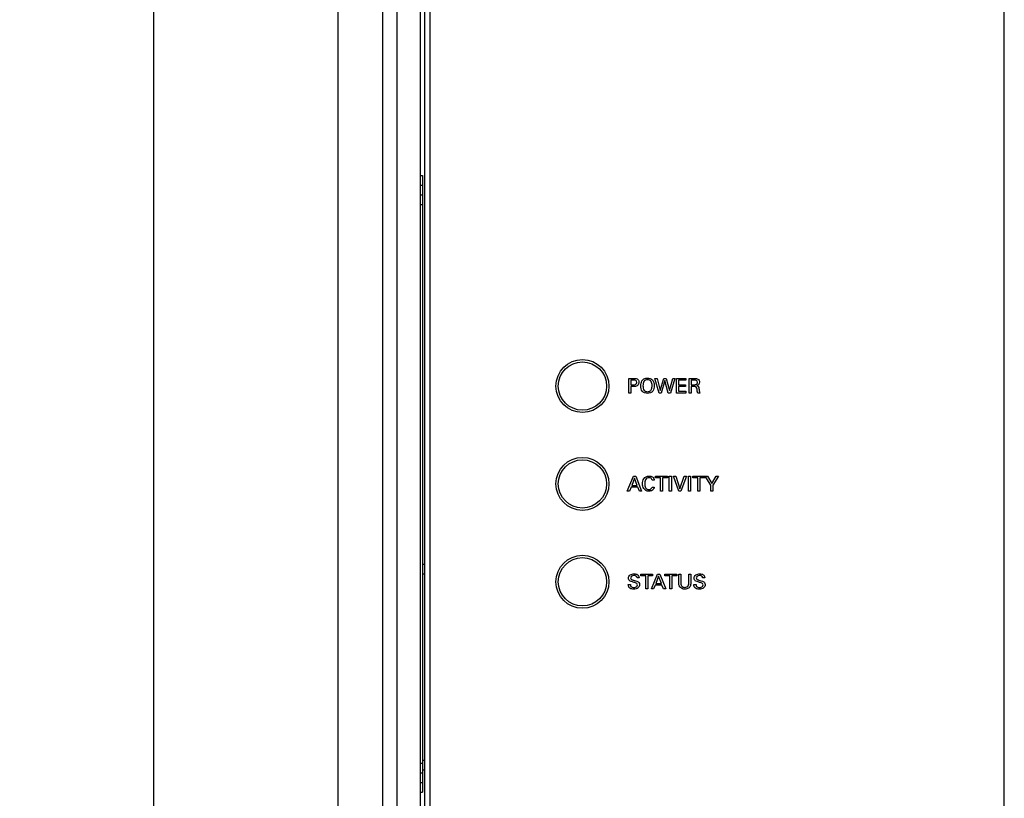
# Model space of a CAD drawing. Header units: inches. Extents: x 0 to 34, y 0 to 22.
# Tile 16 of 88: x 8.1 to 10.1, y 5.7 to 7.2. Entities that reach past the tile are written whole.
import ezdxf

# ---------------------------------------------------------------- set-up
doc = ezdxf.new("R2010")
doc.units = ezdxf.units.IN
doc.header["$LTSCALE"] = 1.87
doc.header["$MEASUREMENT"] = 0
doc.layers.get('0').update_dxf_attribs({"linetype": 'CONTINUOUS'})
doc.layers.add('02___PRT_ALL_AXES', color=7, linetype='CONTINUOUS')
doc.layers.add('DIMENSIONS', color=7, linetype='CONTINUOUS')
doc.styles.get("Standard").update_dxf_attribs({"font": 'txt', "width": 0.8})
doc.dimstyles.new('DIMSTYLE_1', dxfattribs={"dimtxt": 0.125, "dimasz": 0.18, "dimexe": 0.125, "dimexo": 0.0625, "dimgap": 0.0625, "dimtad": 0, "dimtih": 1, "dimtoh": 1, "dimlfac": 2, "dimdsep": 46, "dimtxsty": 'STANDARD', "dimblk": '_FILLED', "dimblk1": '_FILLED', "dimblk2": '_FILLED', "dimcen": 0.09, "dimadec": 0, "dimazin": 0, "dimtp": 0.001, "dimtm": 0.001, "dimtfac": 1, "dimtofl": 0, "dimtmove": 0, "dimatfit": 3, "dimldrblk": '_FILLED', "dimfxl": 1, "dimtolj": 1, "dimarcsym": 0})

# ---------------------------------------------------------------- blocks, each defined once
blk = doc.blocks.new('_FILLED')
at = {"color": 0, "linetype": 'BYBLOCK'}
blk.add_solid([(0, 0), (-1, 0.174), (-1, -0.174)], dxfattribs=at)
blk = doc.blocks.new('*D10')
at = {"layer": 'DIMENSIONS', "color": 2, "linetype": 'CONTINUOUS'}
for p, q in [((8.2456, 7.7377), (6.7373, 7.7377)), ((6.8623, 7.7377), (6.8623, 6.4252)), ((6.8623, 4.8627), (6.8623, 6.1752)), ((8.2456, 4.8627), (6.7373, 4.8627))]:
    blk.add_line(p, q, dxfattribs=at)
at = {"layer": 'DIMENSIONS', "color": 2, "linetype": 'CONTINUOUS', "xscale": 0.18, "yscale": 0.18, "zscale": 0.18}
for p, rotation in [((6.8623, 7.7377), 90), ((6.8623, 4.8627), 270)]:
    blk.add_blockref('_FILLED', p, dxfattribs=dict(at, rotation=rotation))
at = {"layer": 'DIMENSIONS', "color": 2, "linetype": 'CONTINUOUS', "insert": (6.8623, 6.3627), "char_height": 0.125, "width": 1.425, "attachment_point": 2, "line_spacing_factor": 0.9}
blk.add_mtext('146.05{\\Ftxt.shx;\\W1.000000;\\H0.125000; }[5.750]', dxfattribs=at)

msp = doc.modelspace()

# ---------------------------------------------------------------- linework, layer by layer
at = {"color": 7, "linetype": 'CONTINUOUS'}
for p, q in [((8.7381, 8.4799), (8.7381, 4.1206)), ((8.8297, 8.4799), (8.8297, 4.1206)), ((8.8593, 4.1206), (8.8593, 8.4799)), ((8.3623, 4.1403), (8.3623, 8.4602)), ((8.9065, 8.0088), (8.9065, 4.5917)), ((8.9162, 4.596), (8.9162, 8.0045)), ((8.926, 7.9848), (8.926, 4.6157)), ((10.1004, 4.6157), (10.1004, 7.9848)), ((8.9065, 6.9302), (8.9115, 6.9302)), ((8.9065, 6.9105), (8.9115, 6.9105)), ((8.9065, 6.8908), (8.9115, 6.8908)), ((8.9065, 6.8711), (8.9115, 6.8711)), ((8.9162, 6.1353), (8.9115, 6.1353)), ((8.9162, 6.1156), (8.9115, 6.1156)), ((8.9065, 5.7294), (8.9115, 5.7294)), ((8.9162, 5.7347), (8.9115, 5.7347)), ((8.9065, 5.7097), (8.9115, 5.7097)), ((8.9162, 5.715), (8.9115, 5.715)), ((8.9065, 5.69), (8.9115, 5.69)), ((8.9065, 5.6703), (8.9115, 5.6703))]:
    msp.add_line(p, q, dxfattribs=at)
at = {"color": 3, "linetype": 'CONTINUOUS'}
msp.add_line((8.9115, 6.9302), (8.9115, 5.6703), dxfattribs=at)
at = {"color": 40, "linetype": 'CONTINUOUS'}
for p, q in [((9.3332, 6.4858), (9.3332, 6.5158)), ((9.3332, 6.5158), (9.3433, 6.5158)), ((9.3374, 6.5124), (9.3374, 6.5026)), ((9.3432, 6.5124), (9.3374, 6.5124)), ((9.3374, 6.5026), (9.3424, 6.5026)), ((9.3947, 6.4858), (9.3861, 6.5158)), ((9.3861, 6.5158), (9.3906, 6.5158)), ((9.3906, 6.5158), (9.3971, 6.4911)), ((9.3971, 6.4911), (9.4042, 6.5158)), ((9.4066, 6.5114), (9.3991, 6.4858)), ((9.4042, 6.5158), (9.4094, 6.5158)), ((9.4136, 6.4858), (9.4066, 6.5114)), ((9.4094, 6.5158), (9.4162, 6.4909)), ((9.4162, 6.4909), (9.423, 6.5158)), ((9.4271, 6.5158), (9.4182, 6.4858)), ((9.423, 6.5158), (9.4271, 6.5158)), ((9.4306, 6.4858), (9.4306, 6.5158)), ((9.4306, 6.5158), (9.4495, 6.5158)), ((9.4348, 6.5123), (9.4348, 6.5029)), ((9.4495, 6.5123), (9.4348, 6.5123)), ((9.4348, 6.5029), (9.4488, 6.5029)), ((9.4488, 6.5029), (9.4488, 6.4994)), ((9.4495, 6.5158), (9.4495, 6.5123)), ((9.4565, 6.4858), (9.4565, 6.5158)), ((9.4565, 6.5158), (9.4672, 6.5158)), ((9.4605, 6.5123), (9.4605, 6.5029)), ((9.4671, 6.5123), (9.4605, 6.5123)), ((9.4605, 6.5029), (9.4671, 6.5029)), ((9.3374, 6.4858), (9.3332, 6.4858)), ((9.3374, 6.4991), (9.3374, 6.4858)), ((9.3423, 6.4991), (9.3374, 6.4991)), ((9.3991, 6.4858), (9.3947, 6.4858)), ((9.4182, 6.4858), (9.4136, 6.4858)), ((9.4498, 6.4858), (9.4306, 6.4858)), ((9.4348, 6.4994), (9.4348, 6.4894)), ((9.4488, 6.4994), (9.4348, 6.4994)), ((9.4348, 6.4894), (9.4498, 6.4894)), ((9.4498, 6.4894), (9.4498, 6.4858)), ((9.4606, 6.4858), (9.4565, 6.4858)), ((9.4606, 6.4993), (9.4606, 6.4858)), ((9.4659, 6.4993), (9.4606, 6.4993)), ((9.4783, 6.4858), (9.4738, 6.4858)), ((9.3299, 6.2857), (9.3426, 6.3158)), ((9.3446, 6.3117), (9.3388, 6.2969)), ((9.3426, 6.3158), (9.3471, 6.3158)), ((9.3502, 6.2969), (9.3446, 6.3117)), ((9.3471, 6.3158), (9.3592, 6.2857)), ((9.3851, 6.3077), (9.3806, 6.3077)), ((9.3875, 6.3123), (9.3875, 6.3158)), ((9.3875, 6.3158), (9.4118, 6.3158)), ((9.3976, 6.3123), (9.3875, 6.3123)), ((9.3976, 6.2857), (9.3976, 6.3123)), ((9.4017, 6.3123), (9.4017, 6.2857)), ((9.4118, 6.3123), (9.4017, 6.3123)), ((9.4118, 6.3158), (9.4118, 6.3123)), ((9.4157, 6.2857), (9.4157, 6.3158)), ((9.4157, 6.3158), (9.4199, 6.3158)), ((9.4199, 6.3158), (9.4199, 6.2857)), ((9.4349, 6.2857), (9.4242, 6.3158)), ((9.4242, 6.3158), (9.4289, 6.3158)), ((9.4289, 6.3158), (9.4374, 6.2901)), ((9.4374, 6.2901), (9.4464, 6.3158)), ((9.4506, 6.3158), (9.4395, 6.2857)), ((9.4464, 6.3158), (9.4506, 6.3158)), ((9.4551, 6.2857), (9.4551, 6.3158)), ((9.4551, 6.3158), (9.4593, 6.3158)), ((9.4593, 6.3158), (9.4593, 6.2857)), ((9.4639, 6.3123), (9.4639, 6.3158)), ((9.4639, 6.3158), (9.4882, 6.3158)), ((9.474, 6.3123), (9.4639, 6.3123)), ((9.474, 6.2857), (9.474, 6.3123)), ((9.4781, 6.3123), (9.4781, 6.2857)), ((9.4882, 6.3123), (9.4781, 6.3123)), ((9.4882, 6.3158), (9.4882, 6.3123)), ((9.5005, 6.2976), (9.4888, 6.3158)), ((9.4888, 6.3158), (9.4939, 6.3158)), ((9.4939, 6.3158), (9.5028, 6.3011)), ((9.5028, 6.3011), (9.5118, 6.3158)), ((9.5165, 6.3158), (9.5047, 6.2974)), ((9.5118, 6.3158), (9.5165, 6.3158)), ((9.3342, 6.2857), (9.3299, 6.2857)), ((9.3375, 6.2936), (9.3342, 6.2857)), ((9.3514, 6.2936), (9.3375, 6.2936)), ((9.3388, 6.2969), (9.3502, 6.2969)), ((9.3547, 6.2857), (9.3514, 6.2936)), ((9.3592, 6.2857), (9.3547, 6.2857)), ((9.3804, 6.2937), (9.385, 6.2937)), ((9.4017, 6.2857), (9.3976, 6.2857)), ((9.4199, 6.2857), (9.4157, 6.2857)), ((9.4395, 6.2857), (9.4349, 6.2857)), ((9.4593, 6.2857), (9.4551, 6.2857)), ((9.4781, 6.2857), (9.474, 6.2857)), ((9.5005, 6.2857), (9.5005, 6.2976)), ((9.5047, 6.2857), (9.5005, 6.2857)), ((9.5047, 6.2974), (9.5047, 6.2857)), ((9.3541, 6.1083), (9.3497, 6.1083)), ((9.3574, 6.1123), (9.3574, 6.1158)), ((9.3574, 6.1158), (9.3817, 6.1158)), ((9.3675, 6.1123), (9.3574, 6.1123)), ((9.3675, 6.0857), (9.3675, 6.1123)), ((9.3716, 6.1123), (9.3716, 6.0857)), ((9.3817, 6.1123), (9.3716, 6.1123)), ((9.3792, 6.0857), (9.3919, 6.1158)), ((9.3817, 6.1158), (9.3817, 6.1123)), ((9.3939, 6.1117), (9.3881, 6.097)), ((9.3919, 6.1158), (9.3964, 6.1158)), ((9.3995, 6.097), (9.3939, 6.1117)), ((9.3964, 6.1158), (9.4085, 6.0857)), ((9.4067, 6.1123), (9.4067, 6.1158)), ((9.4067, 6.1158), (9.431, 6.1158)), ((9.4168, 6.1123), (9.4067, 6.1123)), ((9.4168, 6.0857), (9.4168, 6.1123)), ((9.4209, 6.1123), (9.4209, 6.0857)), ((9.431, 6.1123), (9.4209, 6.1123)), ((9.431, 6.1158), (9.431, 6.1123)), ((9.4352, 6.0975), (9.4352, 6.1158)), ((9.4352, 6.1158), (9.4393, 6.1158)), ((9.4393, 6.1158), (9.4393, 6.0972)), ((9.4556, 6.0974), (9.4556, 6.1158)), ((9.4556, 6.1158), (9.4597, 6.1158)), ((9.4597, 6.1158), (9.4597, 6.0973)), ((9.4882, 6.1083), (9.4839, 6.1083)), ((9.3319, 6.0945), (9.3362, 6.0945)), ((9.3716, 6.0857), (9.3675, 6.0857)), ((9.3835, 6.0857), (9.3792, 6.0857)), ((9.3868, 6.0936), (9.3835, 6.0857)), ((9.4007, 6.0936), (9.3868, 6.0936)), ((9.3881, 6.097), (9.3995, 6.097)), ((9.404, 6.0857), (9.4007, 6.0936)), ((9.4085, 6.0857), (9.404, 6.0857)), ((9.4209, 6.0857), (9.4168, 6.0857)), ((9.466, 6.0945), (9.4704, 6.0945))]:
    msp.add_line(p, q, dxfattribs=at)
at = {"color": 7, "linetype": 'CONTINUOUS'}
for centre in [(9.2382, 6.5002), (9.2382, 6.3002), (9.2382, 6.1002)]:
    msp.add_circle(centre, 0.0493, dxfattribs=at)
at = {"color": 40, "linetype": 'CONTINUOUS'}
for points, knots in [([(9.3514, 6.5017), (9.351, 6.5013), (9.3484, 6.4992), (9.3449, 6.4991), (9.3423, 6.4991)], [0, 0, 0, 0, 0.177555, 1, 1, 1, 1]), ([(9.3424, 6.5026), (9.3439, 6.5026), (9.3474, 6.5025), (9.3493, 6.5061), (9.3493, 6.5077)], [0, 0, 0, 0, 0.475527, 1, 1, 1, 1]), ([(9.3493, 6.5077), (9.3493, 6.5093), (9.3477, 6.5126), (9.3445, 6.5124), (9.3432, 6.5124)], [0, 0, 0, 0, 0.545554, 1, 1, 1, 1]), ([(9.3575, 6.5006), (9.3575, 6.5015), (9.3577, 6.5057), (9.3591, 6.5102), (9.3614, 6.5126)], [0, 0, 0, 0, 0.221503, 1, 1, 1, 1]), ([(9.3711, 6.485), (9.3672, 6.485), (9.3587, 6.4883), (9.3575, 6.4968), (9.3575, 6.5006)], [0, 0, 0, 0, 0.507776, 1, 1, 1, 1]), ([(9.3614, 6.5126), (9.3621, 6.5134), (9.365, 6.5157), (9.3688, 6.5166), (9.3714, 6.5166)], [0, 0, 0, 0, 0.292648, 1, 1, 1, 1]), ([(9.3714, 6.5131), (9.3686, 6.5131), (9.3623, 6.5101), (9.3619, 6.5037), (9.3619, 6.5008)], [0, 0, 0, 0, 0.496676, 1, 1, 1, 1]), ([(9.385, 6.5011), (9.385, 6.4973), (9.3838, 6.4886), (9.3751, 6.485), (9.3711, 6.485)], [0, 0, 0, 0, 0.485902, 1, 1, 1, 1]), ([(9.3714, 6.5166), (9.375, 6.5166), (9.3833, 6.5137), (9.385, 6.5051), (9.385, 6.5011)], [0, 0, 0, 0, 0.467303, 1, 1, 1, 1]), ([(9.3806, 6.5011), (9.3806, 6.504), (9.3802, 6.5103), (9.3741, 6.5131), (9.3714, 6.5131)], [0, 0, 0, 0, 0.525949, 1, 1, 1, 1]), ([(9.3779, 6.4913), (9.3785, 6.4921), (9.3801, 6.4951), (9.3806, 6.4987), (9.3806, 6.5011)], [0, 0, 0, 0, 0.282049, 1, 1, 1, 1]), ([(9.4731, 6.5074), (9.4731, 6.5091), (9.4714, 6.5123), (9.4683, 6.5123), (9.4671, 6.5123)], [0, 0, 0, 0, 0.570306, 1, 1, 1, 1]), ([(9.4671, 6.5029), (9.4673, 6.5029), (9.4687, 6.5029), (9.4701, 6.503), (9.4711, 6.5035)], [0, 0, 0, 0, 0.16278, 1, 1, 1, 1]), ([(9.4672, 6.5158), (9.4677, 6.5158), (9.4701, 6.5158), (9.4726, 6.5154), (9.4741, 6.5144)], [0, 0, 0, 0, 0.200395, 1, 1, 1, 1]), ([(9.4711, 6.5035), (9.4713, 6.5036), (9.4725, 6.5045), (9.4731, 6.5062), (9.4731, 6.5074)], [0, 0, 0, 0, 0.153767, 1, 1, 1, 1]), ([(9.4718, 6.501), (9.473, 6.5007), (9.4757, 6.4995), (9.4762, 6.4966), (9.4764, 6.4952)], [0, 0, 0, 0, 0.463311, 1, 1, 1, 1]), ([(9.4724, 6.4937), (9.4723, 6.4953), (9.4716, 6.4992), (9.4676, 6.4993), (9.4659, 6.4993)], [0, 0, 0, 0, 0.479382, 1, 1, 1, 1]), ([(9.3611, 6.3004), (9.3611, 6.304), (9.3622, 6.3121), (9.3703, 6.3162), (9.3743, 6.3162)], [0, 0, 0, 0, 0.469806, 1, 1, 1, 1]), ([(9.3737, 6.2853), (9.3699, 6.2853), (9.362, 6.2893), (9.3611, 6.2971), (9.3611, 6.3004)], [0, 0, 0, 0, 0.536101, 1, 1, 1, 1]), ([(9.3741, 6.3129), (9.3714, 6.3129), (9.3658, 6.3091), (9.3656, 6.3032), (9.3656, 6.3005)], [0, 0, 0, 0, 0.499667, 1, 1, 1, 1]), ([(9.3656, 6.3005), (9.3656, 6.2978), (9.3658, 6.2919), (9.3715, 6.2887), (9.3741, 6.2887)], [0, 0, 0, 0, 0.512355, 1, 1, 1, 1]), ([(9.3806, 6.3077), (9.3804, 6.3087), (9.3795, 6.3118), (9.376, 6.3129), (9.3741, 6.3129)], [0, 0, 0, 0, 0.355952, 1, 1, 1, 1]), ([(9.3743, 6.3162), (9.3766, 6.3162), (9.3819, 6.3154), (9.3848, 6.3103), (9.3851, 6.3077)], [0, 0, 0, 0, 0.468951, 1, 1, 1, 1]), ([(9.385, 6.2937), (9.3847, 6.2912), (9.3816, 6.2863), (9.3763, 6.2853), (9.3737, 6.2853)], [0, 0, 0, 0, 0.497269, 1, 1, 1, 1]), ([(9.3323, 6.1076), (9.3323, 6.1101), (9.3354, 6.1155), (9.3411, 6.1164), (9.3438, 6.1164)], [0, 0, 0, 0, 0.483091, 1, 1, 1, 1]), ([(9.3436, 6.099), (9.3426, 6.0993), (9.3399, 6.1), (9.337, 6.1007), (9.3354, 6.1017)], [0, 0, 0, 0, 0.358342, 1, 1, 1, 1]), ([(9.3434, 6.1129), (9.3417, 6.1129), (9.3384, 6.1125), (9.3367, 6.1093), (9.3367, 6.108)], [0, 0, 0, 0, 0.559979, 1, 1, 1, 1]), ([(9.3367, 6.108), (9.3367, 6.1064), (9.339, 6.1042), (9.3413, 6.1038), (9.3421, 6.1036)], [0, 0, 0, 0, 0.659784, 1, 1, 1, 1]), ([(9.3421, 6.1036), (9.3436, 6.1032), (9.3469, 6.1024), (9.3502, 6.1015), (9.3519, 6.1004)], [0, 0, 0, 0, 0.433392, 1, 1, 1, 1]), ([(9.3497, 6.1083), (9.3496, 6.1097), (9.3479, 6.1127), (9.3448, 6.1129), (9.3434, 6.1129)], [0, 0, 0, 0, 0.498676, 1, 1, 1, 1]), ([(9.3505, 6.0939), (9.3505, 6.0959), (9.3474, 6.0983), (9.3446, 6.0988), (9.3436, 6.099)], [0, 0, 0, 0, 0.667519, 1, 1, 1, 1]), ([(9.3438, 6.1164), (9.3444, 6.1164), (9.3474, 6.1163), (9.3506, 6.1152), (9.3522, 6.1134)], [0, 0, 0, 0, 0.201693, 1, 1, 1, 1]), ([(9.3519, 6.1004), (9.3525, 6.1), (9.3542, 6.0984), (9.3548, 6.096), (9.3548, 6.0944)], [0, 0, 0, 0, 0.325084, 1, 1, 1, 1]), ([(9.4664, 6.1076), (9.4664, 6.1101), (9.4696, 6.1155), (9.4752, 6.1164), (9.4779, 6.1164)], [0, 0, 0, 0, 0.483156, 1, 1, 1, 1]), ([(9.4777, 6.099), (9.4767, 6.0993), (9.474, 6.1), (9.4711, 6.1007), (9.4696, 6.1017)], [0, 0, 0, 0, 0.358551, 1, 1, 1, 1]), ([(9.4775, 6.1129), (9.4758, 6.1129), (9.4725, 6.1125), (9.4709, 6.1093), (9.4709, 6.108)], [0, 0, 0, 0, 0.56004, 1, 1, 1, 1]), ([(9.4709, 6.108), (9.4709, 6.1064), (9.4731, 6.1042), (9.4755, 6.1038), (9.4763, 6.1036)], [0, 0, 0, 0, 0.659548, 1, 1, 1, 1]), ([(9.4763, 6.1036), (9.4777, 6.1032), (9.481, 6.1024), (9.4844, 6.1015), (9.486, 6.1004)], [0, 0, 0, 0, 0.433658, 1, 1, 1, 1]), ([(9.4839, 6.1083), (9.4838, 6.1097), (9.4821, 6.1127), (9.479, 6.1129), (9.4775, 6.1129)], [0, 0, 0, 0, 0.498537, 1, 1, 1, 1]), ([(9.4846, 6.0939), (9.4846, 6.0959), (9.4815, 6.0983), (9.4787, 6.0988), (9.4777, 6.099)], [0, 0, 0, 0, 0.667512, 1, 1, 1, 1]), ([(9.4779, 6.1164), (9.4785, 6.1164), (9.4815, 6.1163), (9.4847, 6.1152), (9.4864, 6.1134)], [0, 0, 0, 0, 0.201998, 1, 1, 1, 1]), ([(9.486, 6.1004), (9.4866, 6.1), (9.4884, 6.0984), (9.489, 6.096), (9.489, 6.0944)], [0, 0, 0, 0, 0.325331, 1, 1, 1, 1]), ([(9.3337, 6.0884), (9.3333, 6.089), (9.3321, 6.0908), (9.3319, 6.093), (9.3319, 6.0945)], [0, 0, 0, 0, 0.303837, 1, 1, 1, 1]), ([(9.343, 6.085), (9.3423, 6.085), (9.339, 6.0852), (9.3353, 6.0864), (9.3337, 6.0884)], [0, 0, 0, 0, 0.208322, 1, 1, 1, 1]), ([(9.3362, 6.0945), (9.3363, 6.0932), (9.337, 6.0894), (9.3413, 6.0886), (9.3435, 6.0886)], [0, 0, 0, 0, 0.373029, 1, 1, 1, 1]), ([(9.3548, 6.0944), (9.3548, 6.092), (9.3522, 6.0861), (9.3461, 6.085), (9.343, 6.085)], [0, 0, 0, 0, 0.443269, 1, 1, 1, 1]), ([(9.3435, 6.0886), (9.3456, 6.0886), (9.3493, 6.0894), (9.3505, 6.0928), (9.3505, 6.0939)], [0, 0, 0, 0, 0.643403, 1, 1, 1, 1]), ([(9.4369, 6.0899), (9.4367, 6.0903), (9.4353, 6.0925), (9.4352, 6.0953), (9.4352, 6.0975)], [0, 0, 0, 0, 0.164766, 1, 1, 1, 1]), ([(9.4475, 6.0851), (9.4467, 6.0851), (9.4428, 6.0854), (9.4387, 6.0874), (9.4369, 6.0899)], [0, 0, 0, 0, 0.208386, 1, 1, 1, 1]), ([(9.4393, 6.0972), (9.4393, 6.0965), (9.4394, 6.0946), (9.44, 6.0927), (9.4407, 6.0918)], [0, 0, 0, 0, 0.368832, 1, 1, 1, 1]), ([(9.4475, 6.0888), (9.4502, 6.0888), (9.4553, 6.0909), (9.4556, 6.0956), (9.4556, 6.0974)], [0, 0, 0, 0, 0.604343, 1, 1, 1, 1]), ([(9.4572, 6.0893), (9.4565, 6.0884), (9.4538, 6.086), (9.45, 6.0851), (9.4475, 6.0851)], [0, 0, 0, 0, 0.306153, 1, 1, 1, 1]), ([(9.4597, 6.0973), (9.4597, 6.0968), (9.4596, 6.094), (9.4587, 6.0911), (9.4572, 6.0893)], [0, 0, 0, 0, 0.179405, 1, 1, 1, 1]), ([(9.4678, 6.0884), (9.4674, 6.089), (9.4663, 6.0908), (9.466, 6.093), (9.466, 6.0945)], [0, 0, 0, 0, 0.303837, 1, 1, 1, 1]), ([(9.4771, 6.085), (9.4764, 6.085), (9.4731, 6.0852), (9.4694, 6.0864), (9.4678, 6.0884)], [0, 0, 0, 0, 0.208296, 1, 1, 1, 1]), ([(9.4704, 6.0945), (9.4704, 6.0932), (9.4711, 6.0894), (9.4754, 6.0886), (9.4776, 6.0886)], [0, 0, 0, 0, 0.373095, 1, 1, 1, 1]), ([(9.489, 6.0944), (9.489, 6.092), (9.4863, 6.0861), (9.4802, 6.085), (9.4771, 6.085)], [0, 0, 0, 0, 0.443284, 1, 1, 1, 1]), ([(9.4776, 6.0886), (9.4797, 6.0886), (9.4835, 6.0894), (9.4846, 6.0928), (9.4846, 6.0939)], [0, 0, 0, 0, 0.64346, 1, 1, 1, 1])]:
    msp.add_open_spline(points, degree=3, knots=knots, dxfattribs=at)
for points in [[(9.3433, 6.5158), (9.3462, 6.5158), (9.3496, 6.5155), (9.3515, 6.5134)], [(9.3537, 6.5076), (9.3537, 6.5055), (9.3528, 6.5032), (9.3514, 6.5017)], [(9.3515, 6.5134), (9.353, 6.5119), (9.3537, 6.5096), (9.3537, 6.5076)], [(9.3619, 6.5008), (9.3619, 6.4975), (9.3625, 6.4939), (9.3645, 6.4913)], [(9.4754, 6.503), (9.4744, 6.502), (9.4731, 6.5014), (9.4718, 6.501)], [(9.4741, 6.5144), (9.4761, 6.5132), (9.4775, 6.5106), (9.4775, 6.5083)], [(9.4775, 6.5083), (9.4775, 6.5064), (9.4767, 6.5043), (9.4754, 6.503)], [(9.3645, 6.4913), (9.366, 6.4895), (9.3688, 6.4886), (9.3712, 6.4886)], [(9.3712, 6.4886), (9.3736, 6.4886), (9.3763, 6.4895), (9.3779, 6.4913)], [(9.4738, 6.4858), (9.473, 6.4883), (9.4728, 6.491), (9.4724, 6.4937)], [(9.4764, 6.4952), (9.4768, 6.492), (9.4772, 6.4888), (9.4783, 6.4858)], [(9.3741, 6.2887), (9.3758, 6.2887), (9.3777, 6.2892), (9.3789, 6.2905)], [(9.3789, 6.2905), (9.3797, 6.2913), (9.3802, 6.2925), (9.3804, 6.2937)], [(9.3354, 6.1017), (9.3336, 6.1029), (9.3323, 6.1054), (9.3323, 6.1076)], [(9.3522, 6.1134), (9.3534, 6.1121), (9.3539, 6.1101), (9.3541, 6.1083)], [(9.4696, 6.1017), (9.4677, 6.1029), (9.4664, 6.1054), (9.4664, 6.1076)], [(9.4864, 6.1134), (9.4876, 6.1121), (9.4881, 6.1101), (9.4882, 6.1083)], [(9.4407, 6.0918), (9.4421, 6.0898), (9.445, 6.0888), (9.4475, 6.0888)]]:
    msp.add_open_spline(points, degree=3, dxfattribs=at)
at = {"layer": '02___PRT_ALL_AXES', "color": 7, "linetype": 'CONTINUOUS'}
for centre in [(9.2382, 6.5002), (9.2382, 6.3002), (9.2382, 6.1002)]:
    msp.add_circle(centre, 0.0541, dxfattribs=at)

# ---------------------------------------------------------------- dimensions: what is measured, and where the dimension line sits
at = {"layer": 'DIMENSIONS', "color": 2, "linetype": 'CONTINUOUS'}
dim = msp.add_linear_dim(base=(6.8623, 7.7377), p1=(8.3081, 4.8627), p2=(8.3081, 7.7377), angle=90, dimstyle='DIMSTYLE_1', dxfattribs=at)
dim.commit()
dim.dimension.update_dxf_attribs({"geometry": '*D10', "text_midpoint": (6.8623, 6.3002), "dimtype": 160})

doc.saveas('drawing.dxf')
